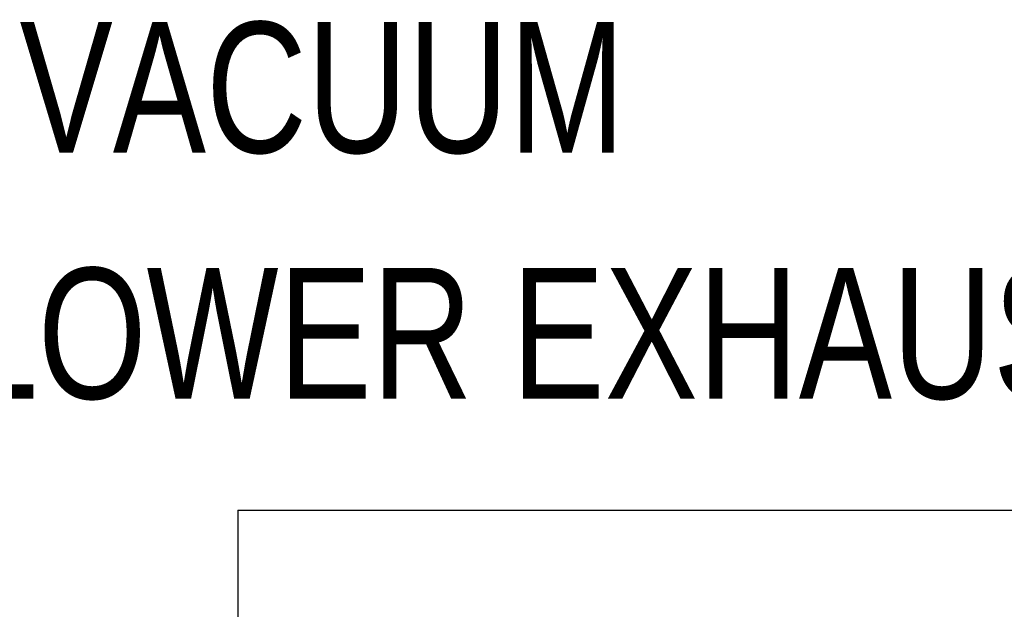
# Model space of a CAD drawing. Header units: inches. Extents: x 0 to 16, y 0 to 10.
# Tile 17 of 30: x 13 to 14, y 1.8 to 2.4. Entities that reach past the tile are written whole.
import ezdxf

# ---------------------------------------------------------------- set-up
doc = ezdxf.new("R2010")
doc.units = ezdxf.units.IN
doc.header["$LTSCALE"] = 0.935
doc.header["$MEASUREMENT"] = 0
doc.layers.get('0').update_dxf_attribs({"linetype": 'CONTINUOUS'})
doc.styles.get("Standard").update_dxf_attribs({"font": 'txt', "width": 0.8})

# ---------------------------------------------------------------- blocks, each defined once
blk = doc.blocks.new('*T18')
at = {"color": 2, "linetype": 'Continuous'}
for p, q in [((0, 0), (2.75, 0)), ((0, 0), (0, -1.875)), ((2.75, 0), (2.75, -1.875)), ((0, -0.75), (2.75, -0.75)), ((0, -1.25), (2.75, -1.25)), ((1.375, -1.25), (1.375, -1.5625)), ((0, -1.5625), (2.75, -1.5625)), ((0, -1.875), (2.75, -1.875))]:
    blk.add_line(p, q, dxfattribs=at)
at = {"color": 2, "linetype": 'Continuous', "attachment_point": 2, "line_spacing_factor": 0.9}
for s, insert, char_height, width in [('X-Pro II Workstation\\PFull Size Ducted Exhaust', (1.375, -0.82812), 0.125, 4.8), ('B', (0.6875, -1.32812), 0.15625, 0.25), ('XPROII-4-DE', (2.0625, -1.32812), 0.125, 2.2), ('\\Q15.0;ALL DIMENSIONS ARE IN INCHES', (1.375, -1.64354), 0.0825, 3.696)]:
    blk.add_mtext(s, dxfattribs=dict(at, insert=insert, char_height=char_height, width=width))

msp = doc.modelspace()

# ---------------------------------------------------------------- block references
msp.add_blockref('*T18', (13.225, 1.91632))

# ---------------------------------------------------------------- texts
at = {"color": 2, "linetype": 'Continuous', "char_height": 0.125, "attachment_point": 1, "line_spacing_factor": 0.9}
for s, insert, width in [('VACUUM', (13.01605, 2.3831), 0.6), ('LOWER EXHAUST', (12.95919, 2.14796), 1.3)]:
    msp.add_mtext(s, dxfattribs=dict(at, insert=insert, width=width))

doc.saveas('drawing.dxf')
